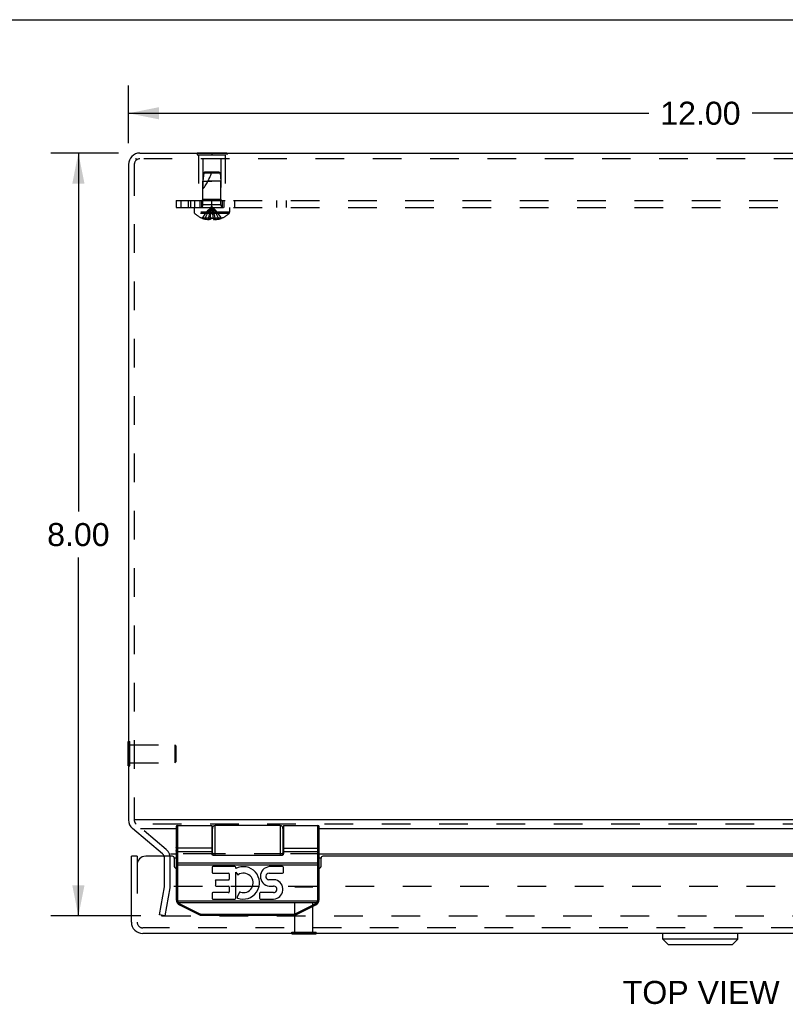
# Model space of a CAD drawing. Header units: inches. Extents: x 0 to 54.6, y 0 to 35.4.
# Tile 4 of 18: x 10.9 to 19, y 25 to 35.4. Entities that reach past the tile are written whole.
import ezdxf

# ---------------------------------------------------------------- set-up
doc = ezdxf.new("R2010")
doc.units = ezdxf.units.IN
doc.header["$LTSCALE"] = 3.005357
doc.header["$MEASUREMENT"] = 0
doc.linetypes.add('HIDDEN', pattern=[0.2, 0.1, -0.1])
doc.layers.get('0').update_dxf_attribs({"linetype": 'CONTINUOUS'})
for name, color, linetype in [('DEFAULT_2', 8, 'HIDDEN'), ('DIMENSIONS', 7, 'CONTINUOUS'), ('DOOR_ASSEMBLY', 7, 'CONTINUOUS'), ('SUBPANEL', 7, 'CONTINUOUS')]:
    doc.layers.add(name, color=color, linetype=linetype)
doc.styles.get("Standard").update_dxf_attribs({"font": 'arial.ttf'})
doc.dimstyles.new('DIMSTYLE_1', dxfattribs={"dimtxt": 0.241071, "dimasz": 0.321429, "dimexe": 0.09, "dimexo": 0.07, "dimgap": 0.0375, "dimtad": 0, "dimtih": 1, "dimtoh": 1, "dimzin": 4, "dimdsep": 46, "dimtxsty": 'Standard', "dimblk": '_FILLED', "dimblk1": '_FILLED', "dimblk2": '_FILLED', "dimcen": 0.09, "dimadec": 3, "dimazin": 1, "dimtfac": 1, "dimtdec": 3, "dimtofl": 0, "dimtmove": 0, "dimatfit": 3, "dimldrblk": '_FILLED', "dimfxl": 0, "dimtolj": 1, "dimtzin": 4, "dimarcsym": 0})

# ---------------------------------------------------------------- blocks, each defined once
blk = doc.blocks.new('_FILLED')
at = {"color": 0, "linetype": 'ByBlock'}
blk.add_solid([(0, 0), (-1, 0.2), (-1, -0.2)], dxfattribs=at)
blk = doc.blocks.new('*D1')
at = {"layer": 'DIMENSIONS', "color": 2, "linetype": 'Continuous'}
for p, q in [((12.088, 34.063), (12.088, 34.666)), ((24.088, 34.063), (24.088, 34.666)), ((12.088, 34.376), (17.546, 34.376)), ((24.088, 34.376), (18.63, 34.376))]:
    blk.add_line(p, q, dxfattribs=at)
at = {"layer": 'DIMENSIONS', "color": 2, "linetype": 'Continuous', "xscale": 0.3214285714, "yscale": 0.3214285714, "zscale": 0.3214285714, "rotation": 180}
blk.add_blockref('_FILLED', (12.088, 34.376), dxfattribs=at)
at = {"layer": 'DIMENSIONS', "color": 2, "linetype": 'Continuous', "xscale": 0.3214285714, "yscale": 0.3214285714, "zscale": 0.3214285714}
blk.add_blockref('_FILLED', (24.088, 34.376), dxfattribs=at)
at = {"layer": 'DIMENSIONS', "color": 2, "linetype": 'Continuous', "insert": (18.088, 34.497), "char_height": 0.2411, "width": 0.84241, "attachment_point": 2, "line_spacing_factor": 0.9}
blk.add_mtext('12.00', dxfattribs=at)
blk = doc.blocks.new('*D2')
at = {"layer": 'DIMENSIONS', "color": 2, "linetype": 'Continuous'}
for p, q in [((11.983, 33.958), (11.273, 33.958)), ((11.562, 33.958), (11.562, 30.199)), ((11.562, 25.958), (11.562, 29.717)), ((12.217, 25.958), (11.273, 25.958))]:
    blk.add_line(p, q, dxfattribs=at)
at = {"layer": 'DIMENSIONS', "color": 2, "linetype": 'Continuous', "xscale": 0.3214285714, "yscale": 0.3214285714, "zscale": 0.3214285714}
for p, rotation in [((11.562, 33.958), 90), ((11.562, 25.958), 270)]:
    blk.add_blockref('_FILLED', p, dxfattribs=dict(at, rotation=rotation))
at = {"layer": 'DIMENSIONS', "color": 2, "linetype": 'Continuous', "insert": (11.562, 30.078), "char_height": 0.2411, "width": 0.6551, "attachment_point": 2, "line_spacing_factor": 0.9}
blk.add_mtext('8.00', dxfattribs=at)

msp = doc.modelspace()

# ---------------------------------------------------------------- linework, layer by layer
at = {"color": 7, "linetype": 'Continuous'}
for p, q in [((0, 35.357), (54.643, 35.357)), ((12.166, 33.906), (12.166, 33.89)), ((12.807, 33.962), (12.807, 33.958)), ((12.807, 33.962), (13.119, 33.962)), ((12.963, 33.962), (12.963, 33.958)), ((13.119, 33.962), (13.119, 33.958)), ((12.084, 27.531), (12.084, 27.787)), ((12.084, 27.787), (12.088, 27.787)), ((12.084, 27.531), (12.088, 27.531))]:
    msp.add_line(p, q, dxfattribs=at)
at = {"color": 3, "linetype": 'Continuous'}
for p, q in [((12.208, 33.958), (23.968, 33.958)), ((12.088, 33.838), (12.088, 26.965)), ((24.067, 26.965), (12.15, 26.965)), ((12.444, 26.61), (12.131, 26.873)), ((12.213, 26.873), (12.588, 26.873)), ((12.963, 26.873), (12.968, 26.873)), ((13.708, 26.873), (13.713, 26.873)), ((14.088, 26.873), (22.088, 26.873)), ((12.527, 26.61), (12.588, 26.61)), ((12.588, 26.564), (12.568, 26.564)), ((12.963, 26.61), (12.968, 26.61)), ((13.708, 26.61), (13.712, 26.61)), ((14.088, 26.61), (22.088, 26.61)), ((14.108, 26.564), (14.088, 26.564))]:
    msp.add_line(p, q, dxfattribs=at)
for centre, radius, start, end in [((12.208, 33.838), 0.12, 90, 180), ((12.208, 26.965), 0.12, 180, 230), ((12.405, 26.564), 0.06, 18.3338, 50)]:
    msp.add_arc(centre, radius, start, end, dxfattribs=at)
at = {"layer": 'DEFAULT_2', "color": 8, "linetype": 'HIDDEN'}
for p, q in [((23.968, 33.898), (12.208, 33.898)), ((12.807, 33.958), (12.807, 33.941)), ((12.807, 33.941), (13.119, 33.941)), ((12.823, 33.941), (12.823, 33.462)), ((12.868, 33.899), (12.868, 33.472)), ((13.058, 33.899), (12.868, 33.899)), ((12.963, 33.958), (12.963, 33.941)), ((13.058, 33.899), (13.058, 33.472)), ((13.103, 33.941), (13.103, 33.462)), ((13.119, 33.958), (13.119, 33.941)), ((12.148, 33.838), (12.148, 33.812)), ((12.148, 33.812), (12.148, 26.984)), ((12.878, 33.752), (12.869, 33.662)), ((12.889, 33.762), (12.878, 33.752)), ((12.878, 33.752), (13.048, 33.752)), ((12.889, 33.762), (13.037, 33.762)), ((13.037, 33.762), (13.048, 33.752)), ((13.048, 33.752), (13.057, 33.662)), ((12.869, 33.415), (12.869, 33.662)), ((12.869, 33.662), (12.963, 33.662)), ((12.963, 33.662), (12.921, 33.662)), ((13.057, 33.662), (12.963, 33.662)), ((13.057, 33.415), (13.057, 33.662)), ((12.823, 33.462), (13.103, 33.462)), ((12.868, 33.472), (12.858, 33.462)), ((13.058, 33.472), (12.868, 33.472)), ((13.058, 33.472), (13.068, 33.462)), ((12.776, 33.387), (12.776, 33.34)), ((12.776, 33.387), (13.149, 33.387)), ((13.057, 33.415), (12.869, 33.415)), ((12.971, 33.338), (12.969, 33.359)), ((13.149, 33.387), (13.149, 33.34)), ((13.149, 33.34), (12.776, 33.34)), ((13.143, 33.326), (12.782, 33.326)), ((12.863, 33.274), (12.863, 33.274)), ((12.863, 33.274), (12.864, 33.274)), ((12.947, 33.274), (12.864, 33.274)), ((12.894, 33.274), (12.894, 33.263)), ((12.928, 33.274), (12.928, 33.259)), ((12.947, 33.274), (12.949, 33.296)), ((12.947, 33.274), (12.947, 33.274)), ((12.947, 33.274), (12.947, 33.263)), ((12.95, 33.274), (12.947, 33.274)), ((12.963, 33.274), (12.96, 33.274)), ((12.965, 33.274), (12.963, 33.274)), ((12.974, 33.317), (12.971, 33.338)), ((12.976, 33.296), (12.974, 33.317)), ((12.978, 33.274), (12.976, 33.296)), ((12.978, 33.274), (12.976, 33.274)), ((12.978, 33.274), (12.978, 33.263)), ((12.978, 33.274), (12.978, 33.274)), ((13.061, 33.274), (12.978, 33.274)), ((12.998, 33.274), (12.998, 33.259)), ((13.031, 33.274), (13.031, 33.263)), ((13.062, 33.274), (13.061, 33.274)), ((13.062, 33.274), (13.062, 33.274)), ((12.088, 27.787), (12.102, 27.787)), ((12.102, 27.531), (12.102, 27.787)), ((12.102, 27.753), (12.574, 27.753)), ((12.574, 27.753), (12.574, 27.565)), ((12.584, 27.743), (12.574, 27.753)), ((12.584, 27.743), (12.584, 27.575)), ((12.584, 27.575), (12.574, 27.565)), ((12.088, 27.531), (12.102, 27.531)), ((12.102, 27.565), (12.574, 27.565)), ((12.148, 26.984), (12.148, 26.965)), ((12.483, 26.656), (12.169, 26.919)), ((24.063, 26.919), (12.213, 26.919)), ((12.465, 26.275), (12.465, 26.564)), ((12.525, 26.275), (12.525, 26.564)), ((12.963, 26.61), (12.588, 26.61)), ((13.708, 26.61), (12.968, 26.61)), ((14.088, 26.61), (13.712, 26.61)), ((12.412, 25.968), (12.465, 26.265)), ((12.471, 25.958), (12.524, 26.254)), ((23.682, 26.265), (12.537, 26.265)), ((12.471, 25.958), (12.412, 25.968)), ((12.434, 25.965), (12.434, 25.965)), ((12.442, 25.958), (23.734, 25.958))]:
    msp.add_line(p, q, dxfattribs=at)
for points in [[(12.863, 33.274), (12.877, 33.296), (12.892, 33.317), (12.908, 33.338), (12.925, 33.359), (12.943, 33.378), (12.963, 33.398)], [(12.894, 33.274), (12.904, 33.296), (12.914, 33.317), (12.925, 33.338), (12.937, 33.359), (12.949, 33.378), (12.963, 33.398)], [(12.928, 33.274), (12.933, 33.296), (12.938, 33.317), (12.944, 33.338), (12.95, 33.359), (12.956, 33.378), (12.963, 33.398)], [(12.949, 33.296), (12.952, 33.317), (12.954, 33.338), (12.957, 33.359), (12.96, 33.378), (12.963, 33.398)], [(12.952, 33.317), (12.954, 33.338), (12.957, 33.359), (12.96, 33.378), (12.963, 33.398)], [(12.969, 33.359), (12.966, 33.378), (12.963, 33.398)], [(12.969, 33.359), (12.966, 33.378), (12.963, 33.398)], [(12.998, 33.274), (12.993, 33.296), (12.988, 33.317), (12.982, 33.338), (12.976, 33.359), (12.97, 33.378), (12.963, 33.398)], [(13.031, 33.274), (13.022, 33.296), (13.012, 33.317), (13.001, 33.338), (12.989, 33.359), (12.976, 33.378), (12.963, 33.398)], [(13.062, 33.274), (13.048, 33.296), (13.033, 33.317), (13.018, 33.338), (13, 33.359), (12.982, 33.378), (12.963, 33.398)], [(12.928, 33.259), (12.924, 33.259), (12.919, 33.259), (12.915, 33.26), (12.911, 33.26), (12.907, 33.261), (12.903, 33.262), (12.898, 33.263), (12.894, 33.263)], [(12.947, 33.263), (12.945, 33.262), (12.942, 33.262), (12.94, 33.261), (12.937, 33.26), (12.935, 33.26), (12.933, 33.259), (12.93, 33.259), (12.928, 33.259)], [(12.947, 33.274), (12.95, 33.274), (12.952, 33.274), (12.955, 33.274), (12.958, 33.274), (12.96, 33.274), (12.963, 33.274)], [(12.958, 33.274), (12.955, 33.274), (12.952, 33.274)], [(12.963, 33.274), (12.965, 33.274), (12.968, 33.274), (12.971, 33.274), (12.973, 33.274), (12.976, 33.274), (12.978, 33.274)], [(12.973, 33.274), (12.971, 33.274), (12.968, 33.274)], [(12.978, 33.263), (12.981, 33.262), (12.983, 33.262)], [(12.998, 33.259), (12.995, 33.259), (12.993, 33.259), (12.991, 33.26), (12.988, 33.26), (12.986, 33.261), (12.983, 33.262)], [(13.031, 33.263), (13.027, 33.263), (13.023, 33.262), (13.019, 33.261), (13.014, 33.26), (13.01, 33.26), (13.006, 33.259), (13.002, 33.259), (12.998, 33.259)], [(12.434, 25.967), (12.434, 25.966), (12.434, 25.965)], [(12.434, 25.965), (12.434, 25.964), (12.434, 25.963), (12.434, 25.963), (12.434, 25.962), (12.435, 25.962), (12.435, 25.961), (12.435, 25.96), (12.436, 25.96), (12.436, 25.959), (12.437, 25.959), (12.438, 25.959), (12.438, 25.958), (12.439, 25.958)], [(12.442, 25.958), (12.441, 25.958), (12.44, 25.958), (12.44, 25.958), (12.439, 25.958)]]:
    msp.add_lwpolyline(points, dxfattribs=at)
for centre, radius, start, end in [((12.208, 33.838), 0.06, 90, 180), ((12.418, 33.932), 0.571, 322.1862, 342.6646), ((12.841, 33.415), 0.0282, 270, 360), ((13.085, 33.415), 0.0282, 180, 270), ((12.796, 33.34), 0.02, 180, 226.4862), ((12.963, 33.516), 0.262, 226.4862, 247.6387), ((12.963, 33.516), 0.261, 247.9106, 254.8059), ((12.963, 33.516), 0.261, 285.1941, 292.0894), ((12.963, 33.516), 0.262, 292.3613, 313.5138), ((13.129, 33.34), 0.02, 313.5138, 360), ((12.208, 26.965), 0.06, 180, 230), ((12.405, 26.564), 0.12, 0, 50), ((12.405, 26.564), 0.06, 0, 18.3338), ((12.405, 26.275), 0.06, 350, 360), ((12.405, 26.275), 0.12, 350, 360)]:
    msp.add_arc(centre, radius, start, end, dxfattribs=at)
at = {"layer": 'DOOR_ASSEMBLY', "color": 7, "linetype": 'Continuous'}
for p, q in [((12.588, 26.893), (12.588, 26.129)), ((12.601, 26.906), (12.601, 26.129)), ((12.601, 26.906), (12.963, 26.906)), ((12.963, 26.906), (12.963, 26.615)), ((12.968, 26.598), (12.968, 26.876)), ((12.998, 26.595), (12.998, 26.906)), ((13.678, 26.906), (12.998, 26.906)), ((13.678, 26.906), (13.678, 26.595)), ((13.708, 26.876), (13.708, 26.598)), ((13.713, 26.906), (14.075, 26.906)), ((14.075, 26.129), (14.075, 26.906)), ((14.088, 26.129), (14.088, 26.893)), ((12.968, 26.827), (12.963, 26.827)), ((13.713, 26.827), (13.708, 26.827)), ((12.588, 26.675), (12.588, 26.676)), ((12.588, 26.676), (12.588, 26.676)), ((12.588, 26.676), (12.588, 26.676)), ((12.588, 26.676), (12.588, 26.676)), ((12.588, 26.676), (12.588, 26.676)), ((12.968, 26.671), (12.963, 26.671)), ((13.713, 26.671), (13.708, 26.671)), ((13.713, 26.669), (14.075, 26.669)), ((13.713, 26.669), (14.075, 26.669)), ((14.088, 26.676), (14.088, 26.676)), ((14.088, 26.676), (14.088, 26.676)), ((14.088, 26.676), (14.088, 26.676)), ((14.088, 26.676), (14.088, 26.676)), ((12.178, 26.583), (12.118, 26.583)), ((12.601, 26.633), (12.963, 26.633)), ((12.973, 26.595), (13.703, 26.595)), ((13.713, 26.633), (14.075, 26.633)), ((12.588, 26.494), (14.088, 26.494)), ((12.594, 26.513), (12.593, 26.513)), ((12.593, 26.513), (12.593, 26.513)), ((12.593, 26.513), (12.593, 26.513)), ((12.595, 26.513), (12.594, 26.513)), ((12.594, 26.513), (12.594, 26.513)), ((12.594, 26.513), (12.594, 26.513)), ((12.596, 26.513), (12.595, 26.513)), ((12.595, 26.513), (12.595, 26.513)), ((12.595, 26.513), (12.595, 26.513)), ((12.597, 26.513), (12.596, 26.513)), ((12.596, 26.513), (12.596, 26.513)), ((12.598, 26.513), (12.597, 26.513)), ((12.597, 26.513), (12.597, 26.513)), ((12.599, 26.513), (12.598, 26.513)), ((12.598, 26.513), (12.598, 26.513)), ((12.598, 26.513), (12.598, 26.513)), ((12.6, 26.513), (12.599, 26.513)), ((12.599, 26.513), (12.599, 26.513)), ((12.6, 26.513), (12.6, 26.513)), ((12.601, 26.513), (14.075, 26.513)), ((12.965, 26.466), (12.965, 26.414)), ((13.204, 26.475), (12.973, 26.475)), ((13.213, 26.454), (13.213, 26.466)), ((13.705, 26.475), (13.564, 26.475)), ((13.714, 26.414), (13.714, 26.466)), ((14.075, 26.513), (14.076, 26.513)), ((14.076, 26.513), (14.077, 26.513)), ((14.076, 26.513), (14.076, 26.513)), ((14.076, 26.513), (14.076, 26.513)), ((14.077, 26.513), (14.078, 26.513)), ((14.077, 26.513), (14.077, 26.513)), ((14.078, 26.513), (14.079, 26.513)), ((14.078, 26.513), (14.078, 26.513)), ((14.079, 26.513), (14.08, 26.513)), ((14.079, 26.513), (14.079, 26.513)), ((14.079, 26.513), (14.079, 26.513)), ((14.08, 26.513), (14.081, 26.513)), ((14.08, 26.513), (14.08, 26.513)), ((14.081, 26.513), (14.082, 26.513)), ((14.081, 26.513), (14.081, 26.513)), ((14.081, 26.513), (14.081, 26.513)), ((14.082, 26.513), (14.082, 26.513)), ((14.083, 26.513), (14.083, 26.513)), ((14.083, 26.513), (14.083, 26.513)), ((12.973, 26.406), (13.137, 26.406)), ((13.137, 26.334), (13.007, 26.334)), ((13.145, 26.398), (13.145, 26.343)), ((13.213, 26.417), (13.231, 26.392)), ((13.213, 26.143), (13.213, 26.417)), ((13.632, 26.336), (13.557, 26.336)), ((13.564, 26.406), (13.705, 26.406)), ((12.999, 26.326), (12.999, 26.279)), ((13.007, 26.271), (13.137, 26.271)), ((13.145, 26.262), (13.145, 26.21)), ((13.565, 26.271), (13.608, 26.27)), ((12.601, 26.129), (12.588, 26.129)), ((12.965, 26.193), (12.965, 26.143)), ((13.137, 26.202), (12.973, 26.202)), ((12.973, 26.134), (13.204, 26.134)), ((13.248, 26.201), (13.228, 26.155)), ((13.462, 26.193), (13.462, 26.143)), ((13.61, 26.202), (13.471, 26.202)), ((13.471, 26.134), (13.61, 26.134)), ((14.075, 26.129), (14.088, 26.129)), ((12.602, 26.117), (12.59, 26.114)), ((12.602, 26.117), (14.073, 26.117)), ((12.603, 26.096), (12.602, 26.096)), ((12.602, 26.096), (12.602, 26.096)), ((12.602, 26.096), (12.602, 26.095)), ((12.604, 26.096), (12.603, 26.096)), ((12.603, 26.096), (12.603, 26.096)), ((12.603, 26.096), (12.603, 26.096)), ((12.605, 26.097), (12.604, 26.097)), ((12.604, 26.097), (12.604, 26.097)), ((12.604, 26.097), (12.604, 26.096)), ((12.606, 26.098), (12.605, 26.097)), ((12.605, 26.097), (12.605, 26.097)), ((12.605, 26.097), (12.605, 26.097)), ((12.607, 26.098), (12.606, 26.098)), ((12.606, 26.098), (12.606, 26.098)), ((12.606, 26.098), (12.606, 26.098)), ((12.608, 26.099), (12.607, 26.099)), ((12.607, 26.099), (12.607, 26.098)), ((12.609, 26.099), (12.608, 26.099)), ((12.609, 26.1), (14.066, 26.1)), ((12.609, 26.1), (12.609, 26.099)), ((12.622, 26.073), (12.825, 25.972)), ((12.625, 26.076), (12.624, 26.076)), ((12.624, 26.076), (12.624, 26.076)), ((12.624, 26.076), (12.624, 26.075)), ((12.624, 26.075), (12.624, 26.075)), ((12.624, 26.075), (12.624, 26.075)), ((12.624, 26.075), (12.624, 26.075)), ((12.624, 26.075), (12.624, 26.075)), ((12.626, 26.078), (12.625, 26.078)), ((12.625, 26.078), (12.625, 26.077)), ((12.625, 26.077), (12.625, 26.077)), ((12.625, 26.077), (12.625, 26.077)), ((12.625, 26.077), (12.625, 26.076)), ((12.627, 26.08), (12.626, 26.08)), ((12.626, 26.08), (12.626, 26.079)), ((12.626, 26.079), (12.626, 26.078)), ((12.628, 26.082), (12.627, 26.081)), ((12.627, 26.081), (12.627, 26.08)), ((12.628, 26.083), (12.83, 25.982)), ((12.628, 26.083), (12.628, 26.082)), ((13.845, 25.982), (14.047, 26.083)), ((13.851, 25.972), (14.053, 26.073)), ((14.047, 26.083), (14.048, 26.082)), ((14.048, 26.082), (14.048, 26.081)), ((14.048, 26.082), (14.048, 26.082)), ((14.048, 26.081), (14.049, 26.08)), ((14.049, 26.08), (14.049, 26.079)), ((14.049, 26.079), (14.05, 26.079)), ((14.05, 26.079), (14.05, 26.078)), ((14.05, 26.078), (14.05, 26.077)), ((14.05, 26.078), (14.05, 26.078)), ((14.05, 26.077), (14.051, 26.077)), ((14.051, 26.077), (14.051, 26.076)), ((14.051, 26.076), (14.051, 26.075)), ((14.051, 26.076), (14.051, 26.076)), ((14.051, 26.076), (14.051, 26.076)), ((14.051, 26.075), (14.052, 26.075)), ((14.052, 26.075), (14.052, 26.074)), ((14.052, 26.075), (14.052, 26.075)), ((14.052, 26.075), (14.052, 26.075)), ((14.052, 26.075), (14.052, 26.075)), ((14.066, 26.1), (14.067, 26.099)), ((14.067, 26.099), (14.068, 26.099)), ((14.068, 26.099), (14.068, 26.098)), ((14.068, 26.099), (14.068, 26.099)), ((14.068, 26.098), (14.069, 26.098)), ((14.069, 26.098), (14.07, 26.098)), ((14.069, 26.098), (14.069, 26.098)), ((14.07, 26.098), (14.07, 26.097)), ((14.07, 26.097), (14.071, 26.097)), ((14.071, 26.097), (14.072, 26.096)), ((14.071, 26.097), (14.071, 26.097)), ((14.071, 26.097), (14.071, 26.097)), ((14.071, 26.097), (14.071, 26.097)), ((14.072, 26.096), (14.073, 26.096)), ((14.072, 26.096), (14.072, 26.096)), ((14.072, 26.096), (14.072, 26.096)), ((14.073, 26.117), (14.086, 26.114)), ((14.073, 26.096), (14.074, 26.096)), ((14.073, 26.096), (14.073, 26.096)), ((14.073, 26.096), (14.073, 26.096)), ((14.074, 26.096), (14.074, 26.095)), ((14.074, 26.095), (14.074, 26.095)), ((12.827, 25.975), (12.826, 25.974)), ((12.826, 25.974), (12.826, 25.974)), ((12.826, 25.974), (12.826, 25.974)), ((12.826, 25.974), (12.826, 25.974)), ((12.828, 25.977), (12.827, 25.976)), ((12.827, 25.976), (12.827, 25.976)), ((12.827, 25.976), (12.827, 25.975)), ((12.827, 25.975), (12.827, 25.975)), ((12.827, 25.975), (12.827, 25.975)), ((12.829, 25.978), (12.828, 25.978)), ((12.828, 25.978), (12.828, 25.977)), ((12.828, 25.977), (12.828, 25.977)), ((12.83, 25.981), (12.829, 25.98)), ((12.829, 25.979), (12.829, 25.978)), ((12.83, 25.982), (12.83, 25.981)), ((12.853, 25.977), (12.853, 25.965)), ((12.853, 25.977), (13.823, 25.977)), ((12.853, 25.965), (13.823, 25.965)), ((13.823, 25.977), (13.823, 25.965)), ((13.845, 25.982), (13.845, 25.981)), ((13.845, 25.981), (13.846, 25.98)), ((13.846, 25.98), (13.847, 25.979)), ((13.846, 25.98), (13.846, 25.98)), ((13.847, 25.979), (13.847, 25.978)), ((13.847, 25.978), (13.848, 25.977)), ((13.847, 25.978), (13.847, 25.978)), ((13.848, 25.977), (13.848, 25.976)), ((13.848, 25.976), (13.849, 25.975)), ((13.848, 25.976), (13.848, 25.976)), ((13.848, 25.976), (13.848, 25.976)), ((13.849, 25.975), (13.849, 25.974)), ((13.849, 25.975), (13.849, 25.975)), ((13.849, 25.975), (13.849, 25.975)), ((13.849, 25.974), (13.85, 25.974)), ((13.849, 25.974), (13.849, 25.974)), ((13.85, 25.974), (13.85, 25.973)), ((13.85, 25.974), (13.85, 25.974)), ((13.85, 25.973), (13.85, 25.973)), ((13.8, 25.769), (13.8, 25.773)), ((13.8, 25.769), (14.056, 25.769)), ((14.056, 25.769), (14.056, 25.773)), ((17.694, 25.714), (17.694, 25.773)), ((18.481, 25.714), (17.694, 25.714)), ((17.753, 25.655), (17.694, 25.714)), ((18.422, 25.655), (18.481, 25.714)), ((18.481, 25.714), (18.481, 25.773)), ((18.422, 25.655), (17.753, 25.655))]:
    msp.add_line(p, q, dxfattribs=at)
at = {"layer": 'DOOR_ASSEMBLY', "color": 3, "linetype": 'Continuous'}
for p, q in [((12.118, 25.893), (12.118, 26.583)), ((12.548, 26.583), (12.268, 26.583)), ((12.568, 26.563), (12.568, 26.478)), ((14.108, 26.478), (14.108, 26.563)), ((22.048, 26.583), (14.128, 26.583)), ((23.938, 25.773), (12.238, 25.773))]:
    msp.add_line(p, q, dxfattribs=at)
at = {"layer": 'DOOR_ASSEMBLY', "color": 8, "linetype": 'HIDDEN'}
for p, q in [((12.178, 26.583), (12.178, 26.493)), ((12.178, 26.493), (12.178, 25.893)), ((13.844, 26.269), (13.834, 26.259)), ((13.834, 25.787), (13.834, 26.259)), ((14.022, 26.259), (13.834, 26.259)), ((13.844, 26.269), (14.012, 26.269)), ((14.012, 26.269), (14.022, 26.259)), ((14.022, 25.787), (14.022, 26.259)), ((23.938, 25.833), (12.238, 25.833)), ((13.8, 25.773), (13.8, 25.787)), ((13.8, 25.787), (14.056, 25.787)), ((14.056, 25.773), (14.056, 25.787))]:
    msp.add_line(p, q, dxfattribs=at)
at = {"layer": 'DOOR_ASSEMBLY', "color": 7, "linetype": 'Continuous'}
for points in [[(13.713, 26.906), (13.713, 26.615), (13.713, 26.615), (13.713, 26.614), (13.713, 26.613), (13.713, 26.613), (13.713, 26.612), (13.713, 26.611), (13.713, 26.611), (13.713, 26.61), (13.712, 26.61), (13.712, 26.609), (13.712, 26.609), (13.712, 26.608), (13.712, 26.608), (13.712, 26.607), (13.712, 26.607), (13.712, 26.606), (13.712, 26.606), (13.712, 26.606), (13.712, 26.605), (13.712, 26.605), (13.711, 26.604), (13.711, 26.604), (13.711, 26.604), (13.711, 26.603), (13.711, 26.603), (13.711, 26.603), (13.711, 26.603), (13.711, 26.602), (13.711, 26.602), (13.71, 26.602), (13.71, 26.601), (13.71, 26.601), (13.71, 26.601), (13.71, 26.601), (13.71, 26.601), (13.71, 26.6), (13.71, 26.6), (13.71, 26.6), (13.709, 26.6), (13.709, 26.6), (13.709, 26.599), (13.709, 26.599), (13.709, 26.599), (13.709, 26.599), (13.709, 26.599), (13.709, 26.599), (13.708, 26.598), (13.708, 26.598), (13.708, 26.598), (13.708, 26.598), (13.708, 26.598), (13.708, 26.598), (13.708, 26.598), (13.708, 26.597), (13.707, 26.597), (13.707, 26.597), (13.707, 26.597), (13.707, 26.597), (13.707, 26.597), (13.707, 26.597), (13.707, 26.597), (13.707, 26.597), (13.707, 26.597), (13.706, 26.597), (13.706, 26.596), (13.706, 26.596), (13.706, 26.596), (13.706, 26.596), (13.706, 26.596), (13.706, 26.596), (13.706, 26.596), (13.705, 26.596), (13.705, 26.596), (13.705, 26.596), (13.705, 26.596), (13.705, 26.596), (13.705, 26.596), (13.705, 26.596), (13.705, 26.596), (13.705, 26.596), (13.704, 26.596), (13.704, 26.596), (13.704, 26.596), (13.704, 26.596), (13.704, 26.596), (13.704, 26.596), (13.704, 26.596), (13.704, 26.595), (13.704, 26.595), (13.704, 26.595), (13.703, 26.595), (13.703, 26.595), (13.703, 26.595), (13.703, 26.595), (13.703, 26.595), (13.703, 26.595), (13.703, 26.595)], [(12.963, 26.669), (12.601, 26.669), (12.6, 26.669), (12.6, 26.669), (12.6, 26.669), (12.6, 26.669), (12.599, 26.669), (12.599, 26.669), (12.599, 26.67), (12.599, 26.67), (12.599, 26.67), (12.598, 26.67), (12.598, 26.67), (12.598, 26.67), (12.598, 26.67), (12.598, 26.67), (12.597, 26.67), (12.597, 26.67), (12.597, 26.67), (12.597, 26.67), (12.597, 26.67), (12.596, 26.67), (12.596, 26.67), (12.596, 26.67), (12.596, 26.67), (12.595, 26.67), (12.595, 26.67), (12.595, 26.67), (12.595, 26.67), (12.595, 26.67), (12.595, 26.67), (12.594, 26.67), (12.594, 26.67), (12.594, 26.67), (12.594, 26.67), (12.594, 26.671), (12.593, 26.671), (12.593, 26.671), (12.593, 26.671), (12.593, 26.671), (12.593, 26.671), (12.593, 26.671), (12.592, 26.671), (12.592, 26.671), (12.592, 26.671), (12.592, 26.671), (12.592, 26.671), (12.592, 26.671), (12.591, 26.671), (12.591, 26.672), (12.591, 26.672), (12.591, 26.672), (12.591, 26.672), (12.591, 26.672), (12.591, 26.672), (12.59, 26.672), (12.59, 26.672), (12.59, 26.672), (12.59, 26.672), (12.59, 26.672), (12.59, 26.672), (12.59, 26.673), (12.59, 26.673), (12.589, 26.673), (12.589, 26.673), (12.589, 26.673), (12.589, 26.673), (12.589, 26.673), (12.589, 26.673), (12.589, 26.673), (12.589, 26.673), (12.589, 26.674), (12.589, 26.674), (12.589, 26.674), (12.588, 26.674), (12.588, 26.674), (12.588, 26.674), (12.588, 26.674), (12.588, 26.674), (12.588, 26.674), (12.588, 26.674), (12.588, 26.675), (12.588, 26.675), (12.588, 26.675), (12.588, 26.675), (12.588, 26.675), (12.588, 26.675), (12.588, 26.675), (12.588, 26.675), (12.588, 26.675)], [(12.963, 26.669), (12.601, 26.669), (12.6, 26.669), (12.6, 26.669), (12.6, 26.669), (12.6, 26.67), (12.599, 26.67), (12.599, 26.67), (12.599, 26.67), (12.599, 26.67), (12.599, 26.67), (12.598, 26.67), (12.598, 26.67), (12.598, 26.67), (12.598, 26.67), (12.598, 26.67), (12.597, 26.67), (12.597, 26.67), (12.597, 26.67), (12.597, 26.67), (12.597, 26.67), (12.596, 26.67), (12.596, 26.67), (12.596, 26.67), (12.596, 26.67), (12.595, 26.67), (12.595, 26.67), (12.595, 26.67), (12.595, 26.67), (12.595, 26.67), (12.595, 26.67), (12.594, 26.67), (12.594, 26.67), (12.594, 26.67), (12.594, 26.671), (12.594, 26.671), (12.593, 26.671), (12.593, 26.671), (12.593, 26.671), (12.593, 26.671), (12.593, 26.671), (12.593, 26.671), (12.592, 26.671), (12.592, 26.671), (12.592, 26.671), (12.592, 26.671), (12.592, 26.671), (12.592, 26.671), (12.591, 26.671), (12.591, 26.672), (12.591, 26.672), (12.591, 26.672), (12.591, 26.672), (12.591, 26.672), (12.591, 26.672), (12.59, 26.672), (12.59, 26.672), (12.59, 26.672), (12.59, 26.672), (12.59, 26.672), (12.59, 26.673), (12.59, 26.673), (12.59, 26.673), (12.589, 26.673), (12.589, 26.673), (12.589, 26.673), (12.589, 26.673), (12.589, 26.673), (12.589, 26.673), (12.589, 26.673), (12.589, 26.673), (12.589, 26.674), (12.589, 26.674), (12.589, 26.674), (12.588, 26.674), (12.588, 26.674), (12.588, 26.674), (12.588, 26.674), (12.588, 26.674), (12.588, 26.674), (12.588, 26.675), (12.588, 26.675), (12.588, 26.675), (12.588, 26.675), (12.588, 26.675), (12.588, 26.675), (12.588, 26.675), (12.588, 26.675), (12.588, 26.675), (12.588, 26.675)], [(12.601, 26.633), (12.601, 26.633), (12.6, 26.633), (12.6, 26.633), (12.6, 26.633), (12.6, 26.634), (12.599, 26.634), (12.599, 26.634), (12.599, 26.634), (12.599, 26.634), (12.599, 26.634), (12.598, 26.634), (12.598, 26.634), (12.598, 26.634), (12.598, 26.634), (12.598, 26.634), (12.597, 26.634), (12.597, 26.634), (12.597, 26.634), (12.597, 26.634), (12.597, 26.634), (12.596, 26.634), (12.596, 26.634), (12.596, 26.634), (12.596, 26.634), (12.595, 26.634), (12.595, 26.634), (12.595, 26.634), (12.595, 26.635), (12.595, 26.635), (12.595, 26.635), (12.594, 26.635), (12.594, 26.635), (12.594, 26.635), (12.594, 26.635), (12.594, 26.635), (12.593, 26.635), (12.593, 26.635), (12.593, 26.635), (12.593, 26.636), (12.593, 26.636), (12.593, 26.636), (12.592, 26.636), (12.592, 26.636), (12.592, 26.636), (12.592, 26.636), (12.592, 26.636), (12.592, 26.636), (12.591, 26.636), (12.591, 26.637), (12.591, 26.637), (12.591, 26.637), (12.591, 26.637), (12.591, 26.637), (12.591, 26.637), (12.59, 26.637), (12.59, 26.637), (12.59, 26.638), (12.59, 26.638), (12.59, 26.638), (12.59, 26.638), (12.59, 26.638), (12.59, 26.638), (12.589, 26.638), (12.589, 26.639), (12.589, 26.639), (12.589, 26.639), (12.589, 26.639), (12.589, 26.639), (12.589, 26.639), (12.589, 26.639), (12.589, 26.64), (12.589, 26.64), (12.589, 26.64), (12.588, 26.64), (12.588, 26.64), (12.588, 26.64), (12.588, 26.641), (12.588, 26.641), (12.588, 26.641), (12.588, 26.641), (12.588, 26.641), (12.588, 26.641), (12.588, 26.642), (12.588, 26.642), (12.588, 26.642), (12.588, 26.642), (12.588, 26.642), (12.588, 26.642), (12.588, 26.643), (12.588, 26.643), (12.588, 26.643), (12.588, 26.643), (12.588, 26.643), (12.588, 26.643)], [(14.075, 26.669), (14.075, 26.669), (14.075, 26.669), (14.076, 26.669), (14.076, 26.669), (14.076, 26.669), (14.076, 26.669), (14.076, 26.67), (14.077, 26.67), (14.077, 26.67), (14.077, 26.67), (14.077, 26.67), (14.078, 26.67), (14.078, 26.67), (14.078, 26.67), (14.078, 26.67), (14.078, 26.67), (14.079, 26.67), (14.079, 26.67), (14.079, 26.67), (14.079, 26.67), (14.079, 26.67), (14.08, 26.67), (14.08, 26.67), (14.08, 26.67), (14.08, 26.67), (14.08, 26.67), (14.081, 26.67), (14.081, 26.67), (14.081, 26.67), (14.081, 26.67), (14.081, 26.67), (14.082, 26.67), (14.082, 26.67), (14.082, 26.671), (14.082, 26.671), (14.082, 26.671), (14.082, 26.671), (14.083, 26.671), (14.083, 26.671), (14.083, 26.671), (14.083, 26.671), (14.083, 26.671), (14.083, 26.671), (14.084, 26.671), (14.084, 26.671), (14.084, 26.671), (14.084, 26.671), (14.084, 26.672), (14.084, 26.672), (14.085, 26.672), (14.085, 26.672), (14.085, 26.672), (14.085, 26.672), (14.085, 26.672), (14.085, 26.672), (14.085, 26.672), (14.085, 26.672), (14.086, 26.672), (14.086, 26.672), (14.086, 26.673), (14.086, 26.673), (14.086, 26.673), (14.086, 26.673), (14.086, 26.673), (14.086, 26.673), (14.086, 26.673), (14.087, 26.673), (14.087, 26.673), (14.087, 26.673), (14.087, 26.674), (14.087, 26.674), (14.087, 26.674), (14.087, 26.674), (14.087, 26.674), (14.087, 26.674), (14.087, 26.674), (14.087, 26.674), (14.087, 26.674), (14.087, 26.674), (14.087, 26.675), (14.088, 26.675), (14.088, 26.675), (14.088, 26.675), (14.088, 26.675), (14.088, 26.675), (14.088, 26.675), (14.088, 26.675), (14.088, 26.675), (14.088, 26.676)], [(14.075, 26.669), (14.075, 26.669), (14.075, 26.669), (14.076, 26.669), (14.076, 26.67), (14.076, 26.67), (14.076, 26.67), (14.076, 26.67), (14.077, 26.67), (14.077, 26.67), (14.077, 26.67), (14.077, 26.67), (14.078, 26.67), (14.078, 26.67), (14.078, 26.67), (14.078, 26.67), (14.078, 26.67), (14.079, 26.67), (14.079, 26.67), (14.079, 26.67), (14.079, 26.67), (14.079, 26.67), (14.08, 26.67), (14.08, 26.67), (14.08, 26.67), (14.08, 26.67), (14.08, 26.67), (14.081, 26.67), (14.081, 26.67), (14.081, 26.67), (14.081, 26.67), (14.081, 26.67), (14.082, 26.67), (14.082, 26.671), (14.082, 26.671), (14.082, 26.671), (14.082, 26.671), (14.082, 26.671), (14.083, 26.671), (14.083, 26.671), (14.083, 26.671), (14.083, 26.671), (14.083, 26.671), (14.083, 26.671), (14.084, 26.671), (14.084, 26.671), (14.084, 26.671), (14.084, 26.671), (14.084, 26.672), (14.084, 26.672), (14.085, 26.672), (14.085, 26.672), (14.085, 26.672), (14.085, 26.672), (14.085, 26.672), (14.085, 26.672), (14.085, 26.672), (14.085, 26.672), (14.086, 26.672), (14.086, 26.673), (14.086, 26.673), (14.086, 26.673), (14.086, 26.673), (14.086, 26.673), (14.086, 26.673), (14.086, 26.673), (14.086, 26.673), (14.087, 26.673), (14.087, 26.673), (14.087, 26.673), (14.087, 26.674), (14.087, 26.674), (14.087, 26.674), (14.087, 26.674), (14.087, 26.674), (14.087, 26.674), (14.087, 26.674), (14.087, 26.674), (14.087, 26.674), (14.087, 26.675), (14.087, 26.675), (14.088, 26.675), (14.088, 26.675), (14.088, 26.675), (14.088, 26.675), (14.088, 26.675), (14.088, 26.675), (14.088, 26.675), (14.088, 26.675)], [(14.075, 26.633), (14.075, 26.633), (14.075, 26.633), (14.075, 26.633), (14.076, 26.633), (14.076, 26.634), (14.076, 26.634), (14.076, 26.634), (14.076, 26.634), (14.077, 26.634), (14.077, 26.634), (14.077, 26.634), (14.077, 26.634), (14.078, 26.634), (14.078, 26.634), (14.078, 26.634), (14.078, 26.634), (14.078, 26.634), (14.079, 26.634), (14.079, 26.634), (14.079, 26.634), (14.079, 26.634), (14.079, 26.634), (14.08, 26.634), (14.08, 26.634), (14.08, 26.634), (14.08, 26.634), (14.08, 26.634), (14.081, 26.635), (14.081, 26.635), (14.081, 26.635), (14.081, 26.635), (14.081, 26.635), (14.082, 26.635), (14.082, 26.635), (14.082, 26.635), (14.082, 26.635), (14.082, 26.635), (14.082, 26.635), (14.083, 26.636), (14.083, 26.636), (14.083, 26.636), (14.083, 26.636), (14.083, 26.636), (14.083, 26.636), (14.084, 26.636), (14.084, 26.636), (14.084, 26.636), (14.084, 26.636), (14.084, 26.637), (14.084, 26.637), (14.085, 26.637), (14.085, 26.637), (14.085, 26.637), (14.085, 26.637), (14.085, 26.637), (14.085, 26.637), (14.085, 26.638), (14.085, 26.638), (14.086, 26.638), (14.086, 26.638), (14.086, 26.638), (14.086, 26.638), (14.086, 26.638), (14.086, 26.639), (14.086, 26.639), (14.086, 26.639), (14.086, 26.639), (14.087, 26.639), (14.087, 26.639), (14.087, 26.639), (14.087, 26.64), (14.087, 26.64), (14.087, 26.64), (14.087, 26.64), (14.087, 26.64), (14.087, 26.64), (14.087, 26.641), (14.087, 26.641), (14.087, 26.641), (14.087, 26.641), (14.087, 26.641), (14.088, 26.641), (14.088, 26.642), (14.088, 26.642), (14.088, 26.642), (14.088, 26.642), (14.088, 26.642), (14.088, 26.642), (14.088, 26.643), (14.088, 26.643), (14.088, 26.643), (14.088, 26.643), (14.088, 26.643), (14.088, 26.643)], [(12.973, 26.595), (12.973, 26.595), (12.973, 26.595), (12.972, 26.595), (12.972, 26.595), (12.972, 26.595), (12.972, 26.595), (12.972, 26.595), (12.972, 26.595), (12.972, 26.595), (12.972, 26.596), (12.972, 26.596), (12.971, 26.596), (12.971, 26.596), (12.971, 26.596), (12.971, 26.596), (12.971, 26.596), (12.971, 26.596), (12.971, 26.596), (12.971, 26.596), (12.971, 26.596), (12.97, 26.596), (12.97, 26.596), (12.97, 26.596), (12.97, 26.596), (12.97, 26.596), (12.97, 26.596), (12.97, 26.596), (12.97, 26.596), (12.97, 26.596), (12.969, 26.596), (12.969, 26.596), (12.969, 26.596), (12.969, 26.597), (12.969, 26.597), (12.969, 26.597), (12.969, 26.597), (12.969, 26.597), (12.969, 26.597), (12.968, 26.597), (12.968, 26.597), (12.968, 26.597), (12.968, 26.597), (12.968, 26.597), (12.968, 26.598), (12.968, 26.598), (12.968, 26.598), (12.967, 26.598), (12.967, 26.598), (12.967, 26.598), (12.967, 26.598), (12.967, 26.599), (12.967, 26.599), (12.967, 26.599), (12.967, 26.599), (12.966, 26.599), (12.966, 26.599), (12.966, 26.6), (12.966, 26.6), (12.966, 26.6), (12.966, 26.6), (12.966, 26.6), (12.966, 26.601), (12.966, 26.601), (12.965, 26.601), (12.965, 26.601), (12.965, 26.601), (12.965, 26.602), (12.965, 26.602), (12.965, 26.602), (12.965, 26.603), (12.965, 26.603), (12.964, 26.603), (12.964, 26.603), (12.964, 26.604), (12.964, 26.604), (12.964, 26.604), (12.964, 26.605), (12.964, 26.605), (12.964, 26.606), (12.964, 26.606), (12.964, 26.606), (12.963, 26.607), (12.963, 26.607), (12.963, 26.608), (12.963, 26.608), (12.963, 26.609), (12.963, 26.609), (12.963, 26.61), (12.963, 26.61), (12.963, 26.611), (12.963, 26.611), (12.963, 26.612), (12.963, 26.613), (12.963, 26.613), (12.963, 26.614), (12.963, 26.615), (12.963, 26.615)], [(12.593, 26.513), (12.592, 26.513), (12.592, 26.513), (12.592, 26.513), (12.592, 26.513), (12.592, 26.513), (12.591, 26.513), (12.591, 26.513), (12.591, 26.513), (12.591, 26.513), (12.591, 26.514), (12.591, 26.514), (12.591, 26.514), (12.59, 26.514), (12.59, 26.514), (12.59, 26.514), (12.59, 26.514), (12.59, 26.514), (12.59, 26.514), (12.59, 26.514), (12.59, 26.514), (12.589, 26.514), (12.589, 26.514), (12.589, 26.514), (12.589, 26.514), (12.589, 26.514), (12.589, 26.514), (12.589, 26.514), (12.589, 26.514), (12.589, 26.514), (12.589, 26.514), (12.589, 26.514), (12.588, 26.514), (12.588, 26.514), (12.588, 26.514), (12.588, 26.514), (12.588, 26.514), (12.588, 26.514), (12.588, 26.514), (12.588, 26.514), (12.588, 26.514), (12.588, 26.514), (12.588, 26.514), (12.588, 26.515), (12.588, 26.515), (12.588, 26.515), (12.588, 26.515), (12.588, 26.515), (12.588, 26.515), (12.588, 26.515), (12.588, 26.515), (12.588, 26.515), (12.588, 26.515)], [(12.601, 26.513), (12.6, 26.513), (12.6, 26.513)], [(14.082, 26.513), (14.082, 26.513), (14.083, 26.513)], [(14.083, 26.513), (14.083, 26.513), (14.084, 26.513), (14.084, 26.513), (14.084, 26.513), (14.084, 26.513), (14.084, 26.513), (14.084, 26.513), (14.085, 26.513), (14.085, 26.514), (14.085, 26.514), (14.085, 26.514), (14.085, 26.514), (14.085, 26.514), (14.085, 26.514), (14.085, 26.514), (14.086, 26.514), (14.086, 26.514), (14.086, 26.514), (14.086, 26.514), (14.086, 26.514), (14.086, 26.514), (14.086, 26.514), (14.086, 26.514), (14.086, 26.514), (14.087, 26.514), (14.087, 26.514), (14.087, 26.514), (14.087, 26.514), (14.087, 26.514), (14.087, 26.514), (14.087, 26.514), (14.087, 26.514), (14.087, 26.514), (14.087, 26.514), (14.087, 26.514), (14.087, 26.514), (14.087, 26.514), (14.087, 26.514), (14.088, 26.514), (14.088, 26.514), (14.088, 26.514), (14.088, 26.515), (14.088, 26.515), (14.088, 26.515), (14.088, 26.515), (14.088, 26.515), (14.088, 26.515), (14.088, 26.515), (14.088, 26.515), (14.088, 26.515), (14.088, 26.515)], [(12.602, 26.095), (12.602, 26.095), (12.601, 26.095), (12.601, 26.095), (12.601, 26.095), (12.601, 26.095), (12.601, 26.095), (12.601, 26.095), (12.601, 26.095), (12.601, 26.095), (12.6, 26.095), (12.6, 26.095), (12.6, 26.095), (12.6, 26.095), (12.6, 26.095), (12.6, 26.095), (12.6, 26.095), (12.6, 26.095), (12.6, 26.095), (12.6, 26.094), (12.6, 26.094), (12.599, 26.094), (12.599, 26.094), (12.599, 26.094), (12.599, 26.094), (12.599, 26.094), (12.599, 26.094), (12.599, 26.094), (12.599, 26.094), (12.599, 26.094), (12.599, 26.094), (12.599, 26.094), (12.599, 26.094), (12.599, 26.094), (12.599, 26.094), (12.599, 26.094), (12.598, 26.094), (12.598, 26.094), (12.598, 26.094), (12.598, 26.094), (12.598, 26.094), (12.598, 26.094), (12.598, 26.094), (12.598, 26.094), (12.598, 26.094), (12.598, 26.094)], [(12.602, 26.117), (12.602, 26.116), (12.602, 26.116), (12.603, 26.115), (12.603, 26.115), (12.603, 26.114), (12.603, 26.114), (12.603, 26.113), (12.603, 26.113), (12.604, 26.112), (12.604, 26.111), (12.604, 26.111), (12.604, 26.11), (12.604, 26.11), (12.605, 26.109), (12.605, 26.109), (12.605, 26.108), (12.605, 26.108), (12.605, 26.107), (12.606, 26.107), (12.606, 26.106), (12.606, 26.105), (12.606, 26.105), (12.607, 26.104), (12.607, 26.104), (12.607, 26.103), (12.607, 26.103), (12.608, 26.102), (12.608, 26.102), (12.608, 26.101), (12.608, 26.101), (12.609, 26.1), (12.609, 26.1)], [(12.609, 26.1), (12.609, 26.099), (12.61, 26.099), (12.61, 26.098), (12.61, 26.098), (12.611, 26.098), (12.611, 26.097), (12.611, 26.097), (12.612, 26.096), (12.612, 26.096), (12.612, 26.095), (12.613, 26.095), (12.613, 26.095), (12.613, 26.094), (12.614, 26.094), (12.614, 26.093), (12.614, 26.093), (12.615, 26.093), (12.615, 26.092), (12.616, 26.092), (12.616, 26.092), (12.616, 26.091), (12.617, 26.091), (12.617, 26.09), (12.618, 26.09), (12.618, 26.09), (12.618, 26.089), (12.619, 26.089), (12.619, 26.089), (12.62, 26.088), (12.62, 26.088), (12.62, 26.088), (12.621, 26.087), (12.621, 26.087), (12.622, 26.087), (12.622, 26.086), (12.623, 26.086), (12.623, 26.086), (12.623, 26.086), (12.624, 26.085), (12.624, 26.085), (12.625, 26.085), (12.625, 26.084), (12.626, 26.084), (12.626, 26.084), (12.627, 26.084), (12.627, 26.083), (12.628, 26.083), (12.628, 26.083)], [(12.624, 26.075), (12.623, 26.074), (12.623, 26.074), (12.623, 26.074), (12.623, 26.074), (12.623, 26.074), (12.623, 26.074), (12.623, 26.074), (12.623, 26.074), (12.623, 26.074), (12.623, 26.074), (12.623, 26.074), (12.623, 26.074), (12.623, 26.074), (12.623, 26.073), (12.623, 26.073), (12.623, 26.073), (12.623, 26.073), (12.623, 26.073), (12.623, 26.073), (12.623, 26.073), (12.623, 26.073), (12.622, 26.073), (12.622, 26.073), (12.622, 26.073), (12.622, 26.073), (12.622, 26.073), (12.622, 26.073), (12.622, 26.073), (12.622, 26.073), (12.622, 26.073), (12.622, 26.073)], [(14.047, 26.083), (14.048, 26.083), (14.048, 26.083), (14.049, 26.084), (14.049, 26.084), (14.05, 26.084), (14.05, 26.084), (14.051, 26.085), (14.051, 26.085), (14.052, 26.085), (14.052, 26.086), (14.052, 26.086), (14.053, 26.086), (14.053, 26.086), (14.054, 26.087), (14.054, 26.087), (14.055, 26.087), (14.055, 26.088), (14.056, 26.088), (14.056, 26.088), (14.056, 26.089), (14.057, 26.089), (14.057, 26.089), (14.058, 26.09), (14.058, 26.09), (14.058, 26.09), (14.059, 26.091), (14.059, 26.091), (14.06, 26.092), (14.06, 26.092), (14.06, 26.092), (14.061, 26.093), (14.061, 26.093), (14.061, 26.093), (14.062, 26.094), (14.062, 26.094), (14.063, 26.095), (14.063, 26.095), (14.063, 26.095), (14.064, 26.096), (14.064, 26.096), (14.064, 26.097), (14.065, 26.097), (14.065, 26.098), (14.065, 26.098), (14.066, 26.098), (14.066, 26.099), (14.066, 26.099), (14.066, 26.1)], [(14.052, 26.074), (14.052, 26.074), (14.052, 26.074), (14.052, 26.074), (14.052, 26.074), (14.052, 26.074), (14.052, 26.074), (14.053, 26.074), (14.053, 26.074), (14.053, 26.074), (14.053, 26.074), (14.053, 26.074), (14.053, 26.074), (14.053, 26.073), (14.053, 26.073), (14.053, 26.073), (14.053, 26.073), (14.053, 26.073), (14.053, 26.073), (14.053, 26.073), (14.053, 26.073), (14.053, 26.073), (14.053, 26.073), (14.053, 26.073), (14.053, 26.073), (14.053, 26.073), (14.053, 26.073), (14.053, 26.073), (14.053, 26.073), (14.053, 26.073), (14.053, 26.073)], [(14.066, 26.1), (14.067, 26.1), (14.067, 26.101), (14.067, 26.101), (14.068, 26.102), (14.068, 26.102), (14.068, 26.103), (14.068, 26.103), (14.069, 26.104), (14.069, 26.104), (14.069, 26.105), (14.069, 26.105), (14.07, 26.106), (14.07, 26.107), (14.07, 26.107), (14.07, 26.108), (14.071, 26.108), (14.071, 26.109), (14.071, 26.109), (14.071, 26.11), (14.071, 26.11), (14.072, 26.111), (14.072, 26.111), (14.072, 26.112), (14.072, 26.113), (14.072, 26.113), (14.072, 26.114), (14.073, 26.114), (14.073, 26.115), (14.073, 26.115), (14.073, 26.116), (14.073, 26.116), (14.073, 26.117)], [(14.074, 26.095), (14.074, 26.095), (14.074, 26.095), (14.074, 26.095), (14.075, 26.095), (14.075, 26.095), (14.075, 26.095), (14.075, 26.095), (14.075, 26.095), (14.075, 26.095), (14.075, 26.095), (14.075, 26.095), (14.075, 26.095), (14.076, 26.095), (14.076, 26.095), (14.076, 26.095), (14.076, 26.095), (14.076, 26.094), (14.076, 26.094), (14.076, 26.094), (14.076, 26.094), (14.076, 26.094), (14.076, 26.094), (14.076, 26.094), (14.076, 26.094), (14.077, 26.094), (14.077, 26.094), (14.077, 26.094), (14.077, 26.094), (14.077, 26.094), (14.077, 26.094), (14.077, 26.094), (14.077, 26.094), (14.077, 26.094), (14.077, 26.094), (14.077, 26.094), (14.077, 26.094), (14.077, 26.094), (14.077, 26.094), (14.077, 26.094), (14.077, 26.094), (14.077, 26.094), (14.077, 26.094), (14.077, 26.094)], [(12.826, 25.973), (12.826, 25.973), (12.826, 25.973), (12.826, 25.973), (12.825, 25.973), (12.825, 25.973), (12.825, 25.973), (12.825, 25.973), (12.825, 25.973), (12.825, 25.973), (12.825, 25.973), (12.825, 25.972), (12.825, 25.972), (12.825, 25.972), (12.825, 25.972), (12.825, 25.972), (12.825, 25.972), (12.825, 25.972), (12.825, 25.972), (12.825, 25.972), (12.825, 25.972), (12.825, 25.972), (12.825, 25.972), (12.825, 25.972), (12.825, 25.972), (12.825, 25.972), (12.825, 25.972), (12.825, 25.972), (12.825, 25.972), (12.825, 25.972), (12.825, 25.972), (12.825, 25.972)], [(12.826, 25.974), (12.826, 25.974), (12.826, 25.973)], [(12.829, 25.98), (12.829, 25.979), (12.829, 25.979)], [(12.83, 25.982), (12.831, 25.982), (12.831, 25.981), (12.832, 25.981), (12.832, 25.981), (12.833, 25.981), (12.833, 25.98), (12.834, 25.98), (12.834, 25.98), (12.835, 25.98), (12.835, 25.98), (12.836, 25.979), (12.836, 25.979), (12.837, 25.979), (12.837, 25.979), (12.838, 25.979), (12.839, 25.979), (12.839, 25.978), (12.84, 25.978), (12.84, 25.978), (12.841, 25.978), (12.841, 25.978), (12.842, 25.978), (12.842, 25.978), (12.843, 25.978), (12.843, 25.977), (12.844, 25.977), (12.844, 25.977), (12.845, 25.977), (12.845, 25.977), (12.846, 25.977), (12.847, 25.977), (12.847, 25.977), (12.848, 25.977), (12.848, 25.977), (12.849, 25.977), (12.849, 25.977), (12.85, 25.977), (12.85, 25.977), (12.851, 25.977), (12.851, 25.977), (12.852, 25.977), (12.853, 25.977)], [(13.823, 25.977), (13.824, 25.977), (13.824, 25.977), (13.825, 25.977), (13.825, 25.977), (13.826, 25.977), (13.826, 25.977), (13.827, 25.977), (13.827, 25.977), (13.828, 25.977), (13.828, 25.977), (13.829, 25.977), (13.83, 25.977), (13.83, 25.977), (13.831, 25.977), (13.831, 25.977), (13.832, 25.977), (13.832, 25.977), (13.833, 25.978), (13.833, 25.978), (13.834, 25.978), (13.834, 25.978), (13.835, 25.978), (13.835, 25.978), (13.836, 25.978), (13.836, 25.978), (13.837, 25.979), (13.838, 25.979), (13.838, 25.979), (13.839, 25.979), (13.839, 25.979), (13.84, 25.979), (13.84, 25.98), (13.841, 25.98), (13.841, 25.98), (13.842, 25.98), (13.842, 25.98), (13.843, 25.981), (13.843, 25.981), (13.844, 25.981), (13.844, 25.981), (13.845, 25.982), (13.845, 25.982)], [(13.85, 25.973), (13.85, 25.973), (13.85, 25.973), (13.85, 25.973), (13.85, 25.973), (13.85, 25.973), (13.85, 25.973), (13.85, 25.973), (13.85, 25.973), (13.85, 25.973), (13.85, 25.972), (13.85, 25.972), (13.85, 25.972), (13.851, 25.972), (13.851, 25.972), (13.851, 25.972), (13.851, 25.972), (13.851, 25.972), (13.851, 25.972), (13.851, 25.972), (13.851, 25.972), (13.851, 25.972), (13.851, 25.972), (13.851, 25.972), (13.851, 25.972), (13.851, 25.972), (13.851, 25.972), (13.851, 25.972), (13.851, 25.972), (13.851, 25.972), (13.851, 25.972)]]:
    msp.add_lwpolyline(points, dxfattribs=at)
for centre, radius, start, end in [((12.601, 26.893), 0.013, 90, 180), ((12.998, 26.876), 0.03, 90, 180), ((13.678, 26.876), 0.03, 0, 90), ((14.075, 26.893), 0.013, 0, 90), ((12.998, 26.621), 0.03, 180, 239.8723), ((13.678, 26.621), 0.03, 300.1277, 360), ((12.973, 26.466), 0.0084, 90, 180), ((13.204, 26.466), 0.0084, 0, 90), ((13.292, 26.304), 0.17, 249.2967, 117.8817), ((13.574, 26.373), 0.102, 95.6616, 264.9365), ((13.705, 26.466), 0.0084, 0, 90), ((12.973, 26.414), 0.0084, 180, 270), ((13.007, 26.326), 0.0084, 90, 180), ((13.137, 26.398), 0.0084, 0, 90), ((13.137, 26.343), 0.0084, 270, 360), ((13.235, 26.395), 0.0055, 215.0553, 302.9235), ((13.294, 26.304), 0.102, 251.514, 122.9235), ((13.564, 26.371), 0.0353, 90, 259.421), ((13.606, 26.237), 0.102, 272.5311, 75.2013), ((13.705, 26.414), 0.0084, 270, 360), ((13.007, 26.279), 0.0084, 180, 270), ((13.137, 26.262), 0.0084, 0, 90), ((13.61, 26.236), 0.0343, 270, 93.9372), ((12.65, 26.129), 0.0625, 180, 243.435), ((12.65, 26.129), 0.0495, 180, 193.944), ((12.973, 26.193), 0.0084, 90, 180), ((12.973, 26.143), 0.0084, 180, 270), ((13.137, 26.21), 0.0084, 270, 360), ((13.204, 26.143), 0.0084, 270, 360), ((13.235, 26.152), 0.00764, 156.3656, 249.2967), ((13.258, 26.196), 0.0112, 71.514, 157.3019), ((13.471, 26.193), 0.0084, 90, 180), ((13.471, 26.143), 0.0084, 180, 270), ((14.025, 26.129), 0.0625, 296.565, 360), ((14.025, 26.129), 0.0495, 346.056, 360), ((12.853, 26.028), 0.0625, 243.4349, 270), ((13.823, 26.028), 0.0625, 270, 296.5651)]:
    msp.add_arc(centre, radius, start, end, dxfattribs=at)
at = {"layer": 'DOOR_ASSEMBLY', "color": 3, "linetype": 'Continuous'}
for centre, radius, start, end in [((12.268, 26.493), 0.09, 90, 180), ((12.548, 26.563), 0.02, 0, 90), ((14.128, 26.563), 0.02, 90, 180), ((12.588, 26.478), 0.02, 180, 270), ((14.088, 26.478), 0.02, 270, 360), ((12.238, 25.893), 0.12, 180, 270)]:
    msp.add_arc(centre, radius, start, end, dxfattribs=at)
at = {"layer": 'DOOR_ASSEMBLY', "color": 8, "linetype": 'HIDDEN'}
msp.add_arc((12.238, 25.893), 0.06, 180, 270, dxfattribs=at)
at = {"layer": 'SUBPANEL', "color": 8, "linetype": 'HIDDEN'}
for p, q in [((12.588, 33.462), (12.588, 33.387)), ((12.588, 33.462), (23.588, 33.462)), ((12.639, 33.387), (12.639, 33.462)), ((12.713, 33.462), (12.713, 33.387)), ((12.742, 33.387), (12.742, 33.462)), ((12.782, 33.462), (12.782, 33.387)), ((12.838, 33.462), (12.838, 33.387)), ((12.854, 33.462), (12.854, 33.387)), ((12.963, 33.387), (12.963, 33.462)), ((13.072, 33.462), (13.072, 33.387)), ((13.088, 33.462), (13.088, 33.387)), ((13.205, 33.387), (13.205, 33.462)), ((13.644, 33.387), (13.644, 33.462)), ((13.746, 33.387), (13.746, 33.462)), ((12.588, 33.387), (23.588, 33.387))]:
    msp.add_line(p, q, dxfattribs=at)

# ---------------------------------------------------------------- texts
at = {"layer": 'DIMENSIONS', "color": 2, "linetype": 'Continuous', "insert": (18.096, 25.276), "char_height": 0.2411, "width": 1.64269, "attachment_point": 2, "line_spacing_factor": 0.9}
msp.add_mtext('TOP VIEW', dxfattribs=at)

# ---------------------------------------------------------------- dimensions: what is measured, and where the dimension line sits
at = {"layer": 'DIMENSIONS', "color": 2, "linetype": 'Continuous'}
dim = msp.add_linear_dim(base=(24.088, 34.376), p1=(12.088, 33.993), p2=(24.088, 33.993), dimstyle='DIMSTYLE_1', dxfattribs=at)
dim.commit()
dim.dimension.update_dxf_attribs({"geometry": '*D1', "text_midpoint": (18.098, 34.375), "dimtype": 160})
dim = msp.add_linear_dim(base=(11.562, 25.958), p1=(12.053, 33.958), p2=(12.287, 25.958), angle=270, dimstyle='DIMSTYLE_1', dxfattribs=at)
dim.commit()
dim.dimension.update_dxf_attribs({"geometry": '*D2', "text_midpoint": (11.561, 29.956), "dimtype": 160})

doc.saveas('drawing.dxf')
